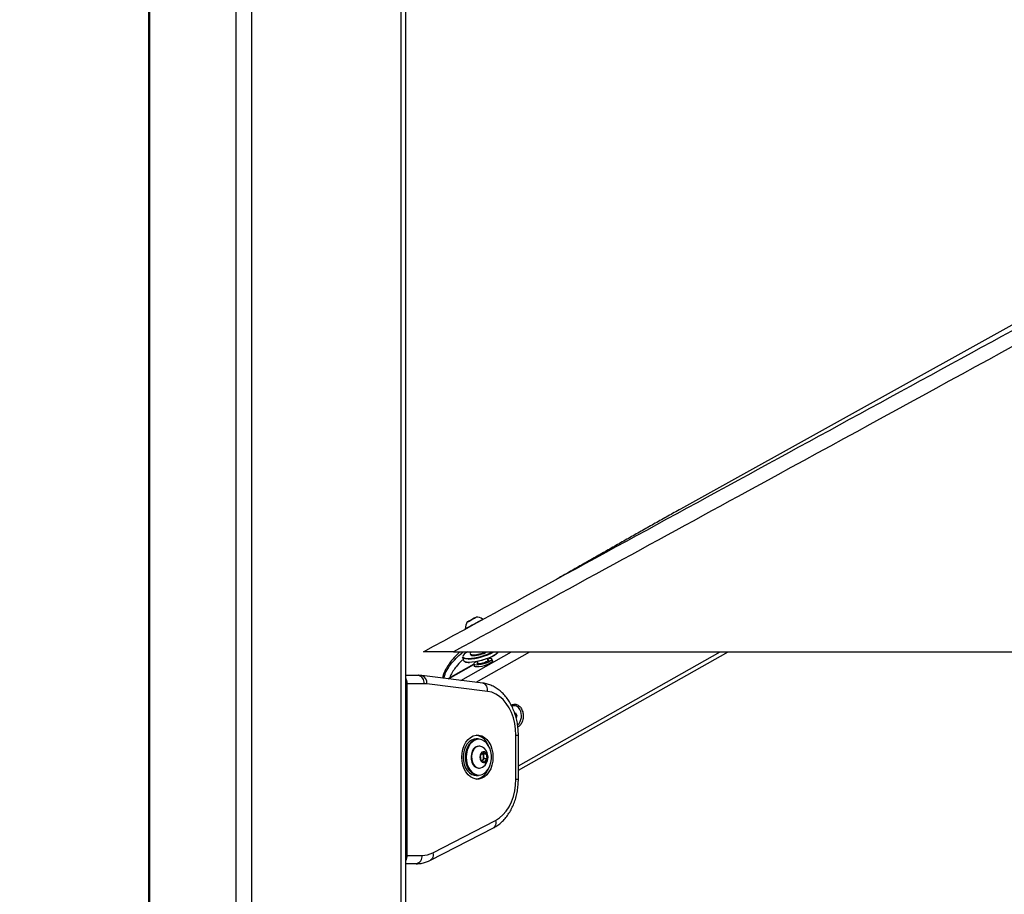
# Paper-space layout 'Wall Base Bracket' of a CAD drawing. Header units: millimetres. Extents: x 1591 to 17407, y 1260 to 16227.
# Tile 4 of 68: x 3356 to 4297, y 5669 to 6504. Entities that reach past the tile are written whole.
import ezdxf

# ---------------------------------------------------------------- set-up
doc = ezdxf.new("R2010")
doc.units = ezdxf.units.MM
doc.layers.add('COMPONENT_GEOMETRY', color=7, linetype='Continuous')
doc.styles.add('SLDTEXTSTYLE1', font='TXT', dxfattribs={"width": 0.75})
doc.dimstyles.new('SLDDIMSTYLE0', dxfattribs={"dimtxt": 100, "dimasz": 6.604, "dimexe": 0, "dimexo": 0.0625, "dimgap": 25, "dimtad": 0, "dimtih": 1, "dimtoh": 1, "dimdec": 0, "dimlfac": 0.5, "dimrnd": 1e-09, "dimzin": 12, "dimdsep": 46, "dimtxsty": 'SLDTEXTSTYLE1', "dimsah": 1, "dimcen": 0.09, "dimadec": 0, "dimazin": 3, "dimtfac": 1, "dimtdec": 0, "dimtofl": 0, "dimtmove": 0, "dimatfit": 3, "dimfxl": 1, "dimfrac": 2, "dimtolj": 1, "dimtzin": 12, "dimarcsym": 0})

# ---------------------------------------------------------------- blocks, each defined once
blk = doc.blocks.new('_D_23')
at = {"layer": 'COMPONENT_GEOMETRY', "color": 7, "ltscale": 2}
for p, q in [((3713.93, 7249.5), (1732.15, 7249.5)), ((1738.5, 7249.5), (1738.5, 4421.15)), ((1738.5, 1434.05), (1738.5, 4262.4)), ((3363.23, 1434.05), (1732.15, 1434.05))]:
    blk.add_line(p, q, dxfattribs=at)
for points in [[(1738.5, 7249.5), (1737.49, 7242.89), (1739.52, 7242.89)], [(1738.5, 1434.05), (1739.52, 1440.65), (1737.49, 1440.65)]]:
    blk.add_solid(points, dxfattribs=at)
at = {"layer": 'COMPONENT_GEOMETRY', "color": 7, "ltscale": 2, "insert": (1590.73, 4391.3), "char_height": 100, "attachment_point": 1, "style": 'SLDTEXTSTYLE1'}
blk.add_mtext('2908', dxfattribs=at)
blk = doc.blocks.new('_D_24')
at = {"layer": 'COMPONENT_GEOMETRY', "color": 7, "ltscale": 2}
for p, q in [((8881.73, 5900.55), (9437.41, 5900.55)), ((9431.06, 5900.55), (9431.06, 3746.68)), ((9431.06, 1434.05), (9431.06, 3587.93)), ((3807.31, 1434.05), (9437.41, 1434.05))]:
    blk.add_line(p, q, dxfattribs=at)
for points in [[(9431.06, 5900.55), (9430.04, 5893.95), (9432.08, 5893.95)], [(9431.06, 1434.05), (9432.08, 1440.65), (9430.04, 1440.65)]]:
    blk.add_solid(points, dxfattribs=at)
at = {"layer": 'COMPONENT_GEOMETRY', "color": 7, "ltscale": 2, "insert": (9283.28, 3716.83), "char_height": 100, "attachment_point": 1, "style": 'SLDTEXTSTYLE1'}
blk.add_mtext('2233', dxfattribs=at)

psp = doc.layouts.new('Wall Base Bracket')

# ---------------------------------------------------------------- linework, layer by layer
at = {"color": 7, "linetype": 'Continuous', "lineweight": 25, "ltscale": 2}
for p, q in [((3479.15, 7229.05), (3479.15, 1666.41)), ((3724.96, 1481.05), (3724.96, 7229.05)), ((4771.05, 6472.16), (3987.61, 6037)), ((3787.68, 5931.19), (3785.18, 5929.83)), ((3785.18, 5929.83), (3785.43, 5929.97)), ((3785.43, 5929.97), (3788.17, 5931.47)), ((3785.43, 5929.96), (3785.43, 5929.97)), ((3790.43, 5932.7), (3787.68, 5931.19)), ((3788.17, 5931.47), (3790.67, 5932.84)), ((3788.18, 5931.46), (3788.17, 5931.47)), ((3790.67, 5932.84), (3790.43, 5932.7)), ((3798.9, 5931.06), (3798.53, 5931.73)), ((3781.86, 5922.61), (3782.23, 5921.95)), ((3770.62, 5900.55), (6310.54, 5900.55)), ((3832.58, 5787.41), (4032.92, 5900.55)), ((3779.18, 5895.43), (3780.02, 5892.46)), ((3786.57, 5898.68), (3786.77, 5897.97)), ((3793.32, 5891.35), (3793.94, 5889.15)), ((3803.56, 5891.87), (3802.94, 5894.07)), ((3807.72, 5891.86), (3807.2, 5893.71)), ((3789.87, 5888.85), (3765.04, 5874.83)), ((3789.87, 5888.82), (3790.4, 5886.96)), ((3724.96, 5878.11), (3736.77, 5878.11)), ((3798.45, 5870.7), (3740.34, 5877.89)), ((3726.1, 5870.11), (3726.1, 5706.11)), ((3742.42, 5870.11), (3726.1, 5870.11)), ((3803.12, 5862.76), (3745.01, 5869.95)), ((3828.61, 5849.01), (3828.25, 5849.01)), ((3828.92, 5842.37), (3829.48, 5842.5)), ((3829.48, 5842.5), (3831.03, 5839.81)), ((3829.79, 5839.81), (3831.03, 5839.81)), ((3831.03, 5839.81), (3830.41, 5837.51)), ((3794.45, 5817.45), (3792.19, 5817.45)), ((3830.23, 5778.98), (3830.23, 5820.92)), ((3832.58, 5778.98), (3832.58, 5820.92)), ((3795.27, 5810.45), (3794.74, 5810.45)), ((3796.3, 5801.4), (3798.74, 5804.47)), ((3796.97, 5796.87), (3796.3, 5801.4)), ((3800.07, 5795.43), (3796.97, 5796.87)), ((3798.35, 5796.97), (3797.92, 5796.43)), ((3797.94, 5803.47), (3798.9, 5803.03)), ((3799.56, 5798.51), (3798.35, 5796.97)), ((3798.74, 5804.47), (3801.84, 5803.03)), ((3798.9, 5803.03), (3801.84, 5803.03)), ((3798.9, 5803.03), (3799.23, 5800.77)), ((3799.23, 5800.77), (3799.56, 5798.51)), ((3799.56, 5798.51), (3802.5, 5798.51)), ((3802.5, 5798.51), (3800.07, 5795.43)), ((3801.84, 5803.03), (3802.5, 5798.51)), ((3794.74, 5789.45), (3795.27, 5789.45)), ((3792.19, 5782.45), (3794.45, 5782.45)), ((3750.72, 5708.64), (3810.69, 5739.51)), ((3748.72, 5701.53), (3808.7, 5732.4)), ((3726.1, 5706.11), (3740.56, 5706.11)), ((3734.9, 5698.11), (3724.96, 5698.11))]:
    psp.add_line(p, q, dxfattribs=at)
at = {"color": 8, "linetype": 'Continuous', "lineweight": 25, "ltscale": 2}
for p, q in [((3480.23, 7229.05), (3480.23, 1664.14)), ((3562.66, 7229.05), (3562.66, 1490.1)), ((3577.45, 7229.05), (3577.45, 1481.05)), ((3720.13, 7229.05), (3720.13, 1481.05)), ((3777.67, 5873.27), (3825.99, 5900.55)), ((3792.13, 5871.48), (3843.61, 5900.55)), ((3832.58, 5791.68), (4025.35, 5900.55)), ((3765.87, 5874.73), (3790, 5888.36)), ((3724.96, 5870.11), (3726.1, 5870.11)), ((3830.23, 5820.92), (3832.58, 5820.92)), ((3830.23, 5778.98), (3832.58, 5778.98)), ((3724.96, 5706.11), (3726.1, 5706.11))]:
    psp.add_line(p, q, dxfattribs=at)
at = {"color": 7, "linetype": 'Continuous', "lineweight": 25, "ltscale": 2, "flags": 128}
for points in [[(3781.86, 5922.61), (3782.02, 5922.7), (3782.75, 5923.09), (3784.03, 5923.79), (3785.77, 5924.74), (3787.84, 5925.87), (3790.09, 5927.1), (3792.34, 5928.33), (3794.44, 5929.48), (3796.22, 5930.45), (3797.55, 5931.19), (3798.34, 5931.62), (3798.53, 5931.73)], [(3783.77, 5929.06), (3783.96, 5929.16), (3784.75, 5929.59), (3786.02, 5930.28), (3787.59, 5931.14), (3789.2, 5932.02), (3790.62, 5932.8), (3791.63, 5933.36), (3792.08, 5933.6), (3791.89, 5933.5), (3791.1, 5933.07), (3789.83, 5932.38), (3788.27, 5931.52), (3786.65, 5930.64), (3785.23, 5929.86), (3784.22, 5929.31), (3783.77, 5929.06)], [(3783.83, 5900.56), (3782.26, 5899.59), (3780.67, 5898.35), (3779.71, 5897.2), (3779.41, 5896.19), (3779.71, 5895.44)], [(3785.36, 5890.72), (3788.09, 5890.85), (3791.18, 5891.25), (3794.49, 5891.88), (3797.91, 5892.74), (3801.28, 5893.78), (3804.47, 5894.96), (3807.35, 5896.23), (3809.8, 5897.54), (3811.72, 5898.84), (3813.03, 5900.07), (3813.42, 5900.62)], [(3812.98, 5899.91), (3812.76, 5899.63), (3811.48, 5898.43), (3809.61, 5897.16), (3807.21, 5895.88), (3804.4, 5894.64), (3801.28, 5893.49), (3797.99, 5892.47), (3794.65, 5891.64), (3791.41, 5891.01), (3788.4, 5890.63), (3785.73, 5890.5)], [(3786.56, 5899.03), (3786.55, 5898.86), (3786.89, 5898.25), (3787.89, 5897.87), (3789.47, 5897.74)], [(3787.01, 5900.57), (3786.8, 5899.93), (3786.56, 5899.03)], [(3784.53, 5893.69), (3782.27, 5893.83), (3780.58, 5894.22), (3779.52, 5894.86), (3779.18, 5895.43)], [(3780.02, 5892.46), (3780.36, 5891.88), (3781.42, 5891.25), (3783.11, 5890.85), (3785.36, 5890.72)], [(3786.77, 5897.97), (3787.09, 5897.54), (3788.09, 5897.16), (3789.67, 5897.03)], [(3792.62, 5887.93), (3791.07, 5888.07), (3790.12, 5888.46), (3789.86, 5889.08), (3790.29, 5889.88), (3791.39, 5890.79), (3791.86, 5891.09)], [(3804.32, 5894.61), (3804.45, 5894.61), (3806, 5894.47), (3806.95, 5894.08), (3807.21, 5893.45), (3806.78, 5892.65), (3805.68, 5891.74), (3803.99, 5890.79), (3801.87, 5889.88), (3799.47, 5889.08), (3797, 5888.46), (3794.66, 5888.07), (3792.62, 5887.93), (3792.62, 5887.93)], [(3794.7, 5889.1), (3793.52, 5889.24), (3792.95, 5889.61), (3793.05, 5890.19), (3793.51, 5890.67)], [(3807.72, 5891.86), (3807.74, 5891.6), (3807.3, 5890.8), (3806.2, 5889.89), (3804.52, 5888.94), (3802.39, 5888.02), (3800, 5887.22), (3797.53, 5886.6), (3795.18, 5886.21), (3793.15, 5886.07)], [(3803.13, 5893.39), (3803.55, 5893.3), (3804.12, 5892.93), (3804.02, 5892.35), (3803.26, 5891.64), (3801.93, 5890.89), (3800.19, 5890.19), (3798.25, 5889.61), (3796.35, 5889.24), (3794.7, 5889.1)], [(3793.15, 5886.07), (3791.6, 5886.21), (3790.65, 5886.6), (3790.4, 5886.96)], [(3830.23, 5820.92), (3829.96, 5826.57), (3829.16, 5832.11), (3827.83, 5837.45), (3826.01, 5842.49), (3823.73, 5847.14), (3821.03, 5851.32), (3817.95, 5854.94), (3814.56, 5857.94), (3810.91, 5860.27), (3807.08, 5861.89), (3803.12, 5862.76)], [(3778.61, 5799.95), (3778.87, 5803.81), (3779.62, 5807.54), (3780.84, 5811.01), (3782.49, 5814.1), (3784.51, 5816.71), (3786.84, 5818.75), (3789.4, 5820.15), (3792.09, 5820.86), (3794.83, 5820.86), (3797.53, 5820.15), (3800.08, 5818.75), (3802.41, 5816.71), (3804.44, 5814.1), (3806.09, 5811.01), (3807.31, 5807.54), (3808.06, 5803.81), (3808.31, 5799.95), (3808.06, 5796.09), (3807.31, 5792.36), (3806.09, 5788.9), (3804.44, 5785.8), (3802.41, 5783.19), (3800.08, 5781.15), (3797.53, 5779.75), (3794.83, 5779.04), (3792.09, 5779.04), (3789.4, 5779.75), (3786.84, 5781.15), (3784.51, 5783.19), (3782.49, 5785.8), (3780.84, 5788.9), (3779.62, 5792.36), (3778.87, 5796.09), (3778.61, 5799.95)], [(3792.19, 5817.45), (3790.21, 5817.23), (3787.8, 5816.31), (3785.56, 5814.72), (3783.59, 5812.53), (3781.98, 5809.83), (3780.78, 5806.72), (3780.05, 5803.33), (3779.82, 5799.8), (3780.09, 5796.28), (3780.86, 5792.91), (3782.09, 5789.83), (3783.74, 5787.17), (3785.73, 5785.02), (3787.99, 5783.49), (3790.42, 5782.63), (3792.19, 5782.45)], [(3794.45, 5782.45), (3792.68, 5782.63), (3790.25, 5783.49), (3788, 5785.02), (3786, 5787.17), (3784.36, 5789.83), (3783.12, 5792.91), (3782.35, 5796.28), (3782.08, 5799.8), (3782.31, 5803.33), (3783.04, 5806.72), (3784.24, 5809.83), (3785.85, 5812.53), (3787.82, 5814.72), (3790.06, 5816.31), (3792.48, 5817.23), (3794.45, 5817.45)], [(3806.75, 5801.82), (3806.24, 5805.21), (3805.26, 5808.37), (3803.84, 5811.2), (3802.06, 5813.56), (3799.97, 5815.37), (3797.67, 5816.54), (3795.25, 5817.04), (3792.8, 5816.83), (3790.44, 5815.94), (3788.25, 5814.39), (3786.33, 5812.25), (3784.75, 5809.6), (3783.58, 5806.56), (3782.87, 5803.25), (3782.64, 5799.81), (3782.91, 5796.37), (3783.66, 5793.08), (3784.87, 5790.06), (3786.48, 5787.46), (3788.43, 5785.36), (3790.63, 5783.87), (3793.01, 5783.03), (3795.45, 5782.88), (3797.86, 5783.43), (3800.15, 5784.66), (3802.22, 5786.52), (3803.98, 5788.92), (3805.36, 5791.78), (3806.3, 5794.97), (3806.78, 5798.36), (3806.75, 5801.82)], [(3794.74, 5810.45), (3793.22, 5810.23), (3791.39, 5809.33), (3789.79, 5807.78), (3788.53, 5805.7), (3787.68, 5803.24), (3787.32, 5800.54), (3787.47, 5797.81), (3788.11, 5795.22), (3789.2, 5792.96), (3790.67, 5791.17), (3792.41, 5789.98), (3794.32, 5789.47), (3794.74, 5789.45)], [(3798.21, 5809.59), (3797.6, 5809.92), (3795.69, 5810.43), (3793.76, 5810.23), (3791.93, 5809.33), (3790.33, 5807.78), (3789.06, 5805.7), (3788.22, 5803.24), (3787.86, 5800.54), (3788, 5797.81), (3788.64, 5795.22), (3789.74, 5792.96), (3791.2, 5791.17), (3792.95, 5789.98), (3794.85, 5789.47), (3796.79, 5789.67), (3798.21, 5790.31)], [(3803.04, 5801.02), (3802.52, 5802.81), (3801.58, 5804.2), (3800.34, 5805.03), (3798.98, 5805.17), (3797.68, 5804.6), (3796.61, 5803.41), (3795.91, 5801.75), (3795.69, 5799.84), (3795.97, 5797.95), (3796.71, 5796.33), (3797.82, 5795.2), (3799.14, 5794.71), (3800.49, 5794.93), (3801.7, 5795.83), (3802.6, 5797.28), (3803.07, 5799.09), (3803.04, 5801.02)], [(3797.85, 5796.46), (3798.05, 5796.64), (3798.35, 5796.97)], [(3810.69, 5739.51), (3814.37, 5741.82), (3817.8, 5744.81), (3820.91, 5748.43), (3823.65, 5752.61), (3825.96, 5757.28), (3827.8, 5762.35), (3829.14, 5767.72), (3829.96, 5773.3), (3830.23, 5778.98)]]:
    psp.add_lwpolyline(points, dxfattribs=at)
at = {"color": 8, "linetype": 'Continuous', "lineweight": 25, "ltscale": 2, "flags": 128}
for points in [[(3810.69, 5739.51), (3810.96, 5738.05), (3811, 5736.64), (3810.81, 5735.34), (3810.4, 5734.2), (3809.79, 5733.26), (3808.99, 5732.57), (3808.7, 5732.4)], [(3750.72, 5708.64), (3750.99, 5707.18), (3751.03, 5705.77), (3750.84, 5704.47), (3750.43, 5703.33), (3749.81, 5702.39), (3749.01, 5701.7), (3748.72, 5701.53)]]:
    psp.add_lwpolyline(points, dxfattribs=at)
at = {"color": 7, "linetype": 'Continuous', "lineweight": 25, "ltscale": 4}
for centre, radius, start, end in [((3792.49, 5922.99), 10.63, 145.21365, 182.01121), ((3792.49, 5922.99), 10.63, 56.62609, 92.13206), ((3782.52, 5948.04), 54.38, 272.11426, 299.19782), ((3788.11, 5928.51), 30.8, 272.54088, 294.77571), ((3788.57, 5926.67), 29.66, 272.13212, 298.28368), ((3785.03, 5899.68), 9.21, 247.32391, 274.37399), ((3735.35, 5871.11), 7.14, 351.95142, 78.57726), ((3742.42, 5849.06), 21.05, 82.93385, 89.99794), ((3828.65, 5843.19), 5.76, 22.80495, 113.48581), ((3823.58, 5839.37), 12.01, 313.58245, 30.2764), ((3789.28, 5805.53), 15.68, 20.28077, 78.50079), ((3792.33, 5799.95), 11.29, 8.37986, 58.61131), ((3795.17, 5800.36), 4.08, 5.71496, 48.18014), ((3792.33, 5799.95), 11.29, 301.38869, 8.37986), ((3794.24, 5799.93), 5.06, 324.20668, 9.56974), ((3789.88, 5793.66), 14.87, 279.75788, 341.46056), ((3733.49, 5705.11), 7.14, 281.42274, 8.04858), ((3740.44, 5728.23), 22.12, 270.31747, 297.68692)]:
    psp.add_arc(centre, radius, start, end, dxfattribs=at)
at = {"color": 8, "linetype": 'Continuous', "lineweight": 25, "ltscale": 4}
for centre, radius, start, end in [((3782.36, 5948.82), 54.65, 272.4383, 297.97694), ((3783.55, 5900.31), 6.2, 231.70778, 280.55903), ((3738.33, 5871.36), 6.82, 348.03511, 72.96907), ((3796.45, 5864.17), 6.83, 348.03904, 72.93765)]:
    psp.add_arc(centre, radius, start, end, dxfattribs=at)
at = {"color": 7, "linetype": 'Continuous', "lineweight": 25, "ltscale": 2}
for points, knots in [([(4847.86, 6488.96), (4579.47, 6342.29), (4220.47, 6146.1), (3861.28, 5950.04), (3770.62, 5900.55)], [0, 0, 0, 0, 0.7475811, 1, 1, 1, 1]), ([(3741.88, 5900.55), (3948.71, 6013.37), (4293.41, 6201.4), (4638.23, 6389.57), (4776.15, 6464.84)], [0, 0, 0, 0, 0.600014, 1, 1, 1, 1]), ([(3987.61, 6037), (3983.53, 6034.73), (3975.33, 6030.16), (3963.23, 6023.37), (3951.18, 6016.57), (3939.18, 6009.77), (3927.22, 6002.97), (3915.28, 5996.17), (3903.34, 5989.37), (3891.38, 5982.58), (3879.9, 5976.06), (3872.43, 5971.84), (3868.93, 5969.86)], [0, 0, 0, 0, 0.096725, 0.194471, 0.293237, 0.393021, 0.493824, 0.595645, 0.698485, 0.802346, 0.907229, 1, 1, 1, 1]), ([(3770.62, 5900.55), (3768.92, 5900.55), (3765.54, 5900.55), (3760.78, 5900.55), (3756.45, 5900.55), (3752.62, 5900.55), (3749.25, 5900.55), (3745.82, 5900.55), (3743.39, 5900.55), (3742.07, 5900.55), (3741.94, 5900.55), (3741.88, 5900.55)], [0, 0, 0, 0, 0.109706, 0.219268, 0.312063, 0.404724, 0.498293, 0.59186, 0.750711, 0.875228, 1, 1, 1, 1]), ([(3776.76, 5900.55), (3775.76, 5899.64), (3772.92, 5897.01), (3769, 5892.55), (3765.27, 5887.56), (3762.7, 5883.23), (3761.15, 5879.57), (3760.32, 5877.04), (3760.22, 5875.73), (3760.2, 5875.43)], [0, 0, 0, 0, 0.132321, 0.379251, 0.580794, 0.742572, 0.870666, 0.971181, 1, 1, 1, 1]), ([(3740.34, 5877.89), (3739.46, 5877.98), (3738.27, 5878.1), (3737.08, 5878.11), (3736.77, 5878.11)], [0, 0, 0, 0, 0.738033, 1, 1, 1, 1]), ([(3832.58, 5820.92), (3832.56, 5821.94), (3832.52, 5824.85), (3832.09, 5829.62), (3831.13, 5835.15), (3829.69, 5840.51), (3827.81, 5845.63), (3825.49, 5850.45), (3822.76, 5854.9), (3819.64, 5858.92), (3816.16, 5862.45), (3812.39, 5865.41), (3808.38, 5867.78), (3804.2, 5869.51), (3800.85, 5870.37), (3798.92, 5870.63), (3798.45, 5870.7)], [0, 0, 0, 0, 0.042416, 0.12053, 0.198763, 0.277125, 0.35564, 0.434305, 0.513061, 0.591751, 0.670146, 0.747955, 0.82488, 0.900711, 0.975413, 1, 1, 1, 1]), ([(3825.89, 5849.42), (3826.04, 5849.53), (3826.62, 5849.99), (3827.8, 5850.4), (3829.87, 5850.65), (3832.49, 5849.81), (3835.21, 5847.26), (3836.21, 5844.65), (3836.71, 5843.34)], [0, 0, 0, 0, 0.038938, 0.158, 0.277502, 0.516322, 0.757357, 1, 1, 1, 1]), ([(3836.71, 5843.34), (3836.98, 5841.91), (3837.53, 5839.06), (3836.77, 5834.64), (3835.26, 5831.53), (3833.63, 5829.74), (3832.68, 5828.95), (3832.14, 5828.73), (3832.09, 5828.71)], [0, 0, 0, 0, 0.249174, 0.49685, 0.742231, 0.864352, 0.986908, 1, 1, 1, 1]), ([(3808.7, 5732.4), (3809.48, 5732.83), (3811.58, 5733.98), (3814.81, 5736.31), (3818.29, 5739.52), (3821.47, 5743.23), (3824.32, 5747.41), (3826.79, 5752.01), (3828.86, 5756.95), (3830.5, 5762.18), (3831.68, 5767.61), (3832.43, 5773.24), (3832.53, 5777.05), (3832.58, 5778.98)], [0, 0, 0, 0, 0.0543219, 0.1458263, 0.2381091, 0.3315111, 0.425806, 0.5207144, 0.6159736, 0.7113856, 0.8068225, 0.9022552, 1, 1, 1, 1]), ([(3734.9, 5698.11), (3735.78, 5698.13), (3738.09, 5698.2), (3741.79, 5698.84), (3745.53, 5700), (3747.78, 5701.08), (3748.72, 5701.53)], [0, 0, 0, 0, 0.18534, 0.485253, 0.785405, 1, 1, 1, 1])]:
    psp.add_open_spline(points, degree=3, knots=knots, dxfattribs=at)
at = {"color": 8, "linetype": 'Continuous', "lineweight": 25, "ltscale": 2}
for points, knots in [([(3761.47, 5875.27), (3761.75, 5876.64), (3762.45, 5880.03), (3765.27, 5884.9), (3769.31, 5890.44), (3774.19, 5895.71), (3777.99, 5899.02), (3779.76, 5900.55)], [0, 0, 0, 0, 0.13043, 0.324508, 0.524025, 0.778619, 1, 1, 1, 1]), ([(3779.77, 5893.34), (3779.32, 5892.94), (3776.92, 5890.8), (3773.56, 5887.04), (3769.93, 5882.02), (3767.76, 5878.56), (3767.25, 5876.41), (3767.16, 5876.03)], [0, 0, 0, 0, 0.082957, 0.446549, 0.694134, 0.946319, 1, 1, 1, 1]), ([(3724.96, 5874.95), (3725.09, 5874.73), (3725.63, 5873.86), (3726.01, 5872.11), (3726.07, 5870.66), (3726.1, 5870.11)], [0, 0, 0, 0, 0.169896, 0.682495, 1, 1, 1, 1]), ([(3726.1, 5706.11), (3726.04, 5705.23), (3725.9, 5703.48), (3725.4, 5701.74), (3724.97, 5701.14), (3724.96, 5701.12)], [0, 0, 0, 0, 0.495266, 0.989466, 1, 1, 1, 1])]:
    psp.add_open_spline(points, degree=3, knots=knots, dxfattribs=at)

# ---------------------------------------------------------------- dimensions: what is measured, and where the dimension line sits
at = {"layer": 'COMPONENT_GEOMETRY', "color": 7, "ltscale": 2}
for base, p1, p2, picture, middle in [((1738.5, 1434.05), (3716.47, 7249.5), (3365.77, 1434.05), '_D_23', (1738.5, 4341.77)), ((9431.06, 1434.05), (8879.19, 5900.55), (3804.77, 1434.05), '_D_24', (9431.06, 3667.3))]:
    dim = psp.add_linear_dim(base=base, p1=p1, p2=p2, angle=90, dimstyle='SLDDIMSTYLE0', dxfattribs=at)
    dim.commit()
    dim.dimension.update_dxf_attribs({"geometry": picture, "text_midpoint": middle, "dimtype": 160})

doc.saveas('drawing.dxf')
